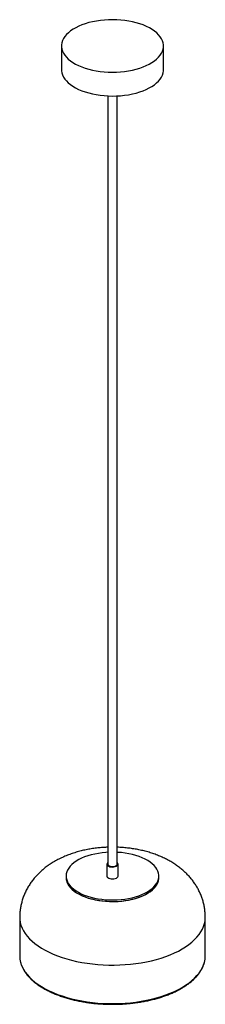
# Paper-space layout '_Trimétrica' of a CAD drawing. Header units: inches. Extents: x -3.9 to 3.9, y -4.4 to 37.5.
import ezdxf

# ---------------------------------------------------------------- set-up
doc = ezdxf.new("R2010")
doc.units = ezdxf.units.IN
doc.header["$MEASUREMENT"] = 0

psp = doc.layouts.new('_Trimétrica')

# ---------------------------------------------------------------- linework, layer by layer
at = {"color": 7, "linetype": 'Continuous', "lineweight": 25}
for p, q in [((-2.165, 36.345), (-2.165, 35.333)), ((2.165, 35.333), (2.165, 36.345)), ((-0.197, 34.222), (-0.197, 1.586)), ((0.197, 1.586), (0.197, 34.222)), ((-0.236, 1.586), (-0.236, 1.08)), ((0.236, 1.08), (0.236, 1.586)), ((-1.969, 1.08), (-1.969, 1.012)), ((1.969, 1.012), (1.969, 1.08)), ((-3.937, -0.675), (-3.937, -2.312)), ((3.937, -2.312), (3.937, -0.675))]:
    psp.add_line(p, q, dxfattribs=at)
at = {"color": 7, "linetype": 'Continuous', "lineweight": 25, "flags": 128}
for points in [[(-1.01, 35.359), (-0.853, 35.32), (-0.69, 35.288), (-0.523, 35.263), (-0.352, 35.245), (-0.179, 35.234), (-0.005, 35.23), (0.169, 35.234), (0.343, 35.244), (0.513, 35.262), (0.681, 35.287), (0.844, 35.318), (1.002, 35.357), (1.153, 35.401), (1.297, 35.452), (1.432, 35.509), (1.558, 35.571), (1.674, 35.638), (1.779, 35.71), (1.873, 35.786), (1.954, 35.865), (2.023, 35.948), (2.078, 36.033), (2.12, 36.12), (2.149, 36.208), (2.163, 36.298), (2.163, 36.388), (2.15, 36.477), (2.122, 36.566), (2.081, 36.653), (2.026, 36.738), (1.958, 36.821), (1.877, 36.901), (1.784, 36.977), (1.68, 37.049), (1.565, 37.116), (1.439, 37.178), (1.304, 37.235), (1.161, 37.286), (1.01, 37.331), (0.853, 37.37), (0.69, 37.402), (0.523, 37.427), (0.352, 37.445), (0.179, 37.456), (0.005, 37.46), (-0.169, 37.457), (-0.343, 37.446), (-0.513, 37.428), (-0.681, 37.404), (-0.844, 37.372), (-1.002, 37.334), (-1.153, 37.289), (-1.297, 37.238), (-1.432, 37.182), (-1.558, 37.119), (-1.674, 37.052), (-1.779, 36.981), (-1.873, 36.905), (-1.954, 36.826), (-2.023, 36.743), (-2.078, 36.658), (-2.12, 36.571), (-2.149, 36.482), (-2.163, 36.393), (-2.163, 36.303), (-2.15, 36.213), (-2.122, 36.125), (-2.081, 36.037), (-2.026, 35.952), (-1.958, 35.869), (-1.877, 35.79), (-1.784, 35.714), (-1.68, 35.642), (-1.565, 35.575), (-1.439, 35.512), (-1.304, 35.455), (-1.161, 35.404), (-1.01, 35.359)], [(-2.165, 35.333), (-2.163, 35.29), (-2.15, 35.201), (-2.122, 35.112), (-2.081, 35.025), (-2.026, 34.94), (-1.958, 34.857), (-1.877, 34.777), (-1.784, 34.701), (-1.68, 34.63), (-1.565, 34.562), (-1.439, 34.5), (-1.304, 34.443), (-1.161, 34.392), (-1.01, 34.347)], [(-1.01, 34.347), (-0.853, 34.308), (-0.69, 34.276), (-0.523, 34.251), (-0.352, 34.233), (-0.179, 34.222), (-0.005, 34.218), (0.169, 34.221), (0.343, 34.232), (0.513, 34.25), (0.681, 34.274), (0.844, 34.306), (1.002, 34.344), (1.153, 34.389), (1.297, 34.44), (1.432, 34.497), (1.558, 34.559), (1.674, 34.626), (1.779, 34.697), (1.873, 34.773), (1.954, 34.853), (2.023, 34.935), (2.078, 35.02), (2.12, 35.107), (2.149, 35.196), (2.163, 35.285), (2.165, 35.333)], [(-0.197, 2.089), (-0.28, 2.083), (-0.442, 2.068), (-0.601, 2.045), (-0.756, 2.016), (-0.905, 1.98), (-1.048, 1.938), (-1.184, 1.89), (-1.312, 1.836), (-1.43, 1.777), (-1.538, 1.713), (-1.635, 1.644), (-1.721, 1.572), (-1.795, 1.496), (-1.857, 1.417), (-1.905, 1.336), (-1.94, 1.253), (-1.961, 1.169), (-1.968, 1.084), (-1.962, 0.999), (-1.942, 0.915), (-1.909, 0.832), (-1.861, 0.75), (-1.801, 0.671), (-1.729, 0.595), (-1.644, 0.522), (-1.547, 0.453), (-1.44, 0.389), (-1.323, 0.329), (-1.196, 0.275), (-1.061, 0.226), (-0.919, 0.183)], [(-0.919, 0.183), (-0.77, 0.147), (-0.615, 0.117), (-0.457, 0.094), (-0.295, 0.077), (-0.131, 0.068), (0.034, 0.066), (0.198, 0.071), (0.361, 0.083), (0.522, 0.102), (0.679, 0.128), (0.831, 0.161), (0.978, 0.2), (1.117, 0.245), (1.249, 0.296), (1.372, 0.353), (1.485, 0.414), (1.588, 0.481), (1.68, 0.551), (1.76, 0.626), (1.827, 0.703), (1.882, 0.783), (1.924, 0.865), (1.952, 0.949), (1.966, 1.034), (1.967, 1.118), (1.954, 1.203), (1.927, 1.287), (1.887, 1.369), (1.833, 1.449), (1.767, 1.527), (1.688, 1.602), (1.597, 1.673), (1.495, 1.739), (1.383, 1.802), (1.261, 1.859), (1.13, 1.91), (0.991, 1.956), (0.845, 1.996), (0.693, 2.029), (0.537, 2.055), (0.376, 2.075), (0.213, 2.088), (0.197, 2.089)], [(-0.197, 1.653), (-0.215, 1.636), (-0.233, 1.607), (-0.235, 1.576), (-0.223, 1.547), (-0.197, 1.519), (-0.159, 1.496), (-0.11, 1.478)], [(-0.11, 1.478), (-0.055, 1.468), (0.004, 1.464), (0.063, 1.469), (0.117, 1.481), (0.165, 1.499), (0.202, 1.523), (0.226, 1.55), (0.236, 1.581), (0.231, 1.611), (0.212, 1.64), (0.197, 1.653)], [(-0.092, 1.496), (-0.041, 1.487), (0.012, 1.485), (0.065, 1.49), (0.112, 1.503), (0.152, 1.522), (0.18, 1.545), (0.195, 1.572), (0.197, 1.586)], [(-1.969, 1.012), (-1.962, 0.931), (-1.942, 0.847), (-1.909, 0.764), (-1.861, 0.683), (-1.801, 0.604), (-1.729, 0.527), (-1.644, 0.455), (-1.547, 0.386), (-1.44, 0.321), (-1.323, 0.262), (-1.196, 0.207), (-1.061, 0.158), (-0.919, 0.116)], [(-1.969, 1.012), (-1.968, 0.995), (-1.958, 0.91), (-1.935, 0.826), (-1.898, 0.744), (-1.848, 0.663), (-1.784, 0.584), (-1.709, 0.509), (-1.621, 0.437), (-1.522, 0.369), (-1.412, 0.306), (-1.292, 0.247), (-1.163, 0.194), (-1.026, 0.147), (-0.882, 0.106), (-0.732, 0.071), (-0.576, 0.043), (-0.417, 0.022), (-0.254, 0.007), (-0.09, 0), (0.075, -0.001), (0.239, 0.006), (0.402, 0.02), (0.562, 0.041), (0.718, 0.068), (0.868, 0.103), (1.013, 0.143), (1.151, 0.19), (1.281, 0.242), (1.401, 0.3), (1.512, 0.363), (1.612, 0.431), (1.701, 0.502), (1.778, 0.577), (1.842, 0.655), (1.894, 0.736), (1.932, 0.819), (1.957, 0.903), (1.968, 0.987), (1.969, 1.012)], [(-0.919, 0.116), (-0.77, 0.079), (-0.615, 0.049), (-0.457, 0.026), (-0.295, 0.01), (-0.131, 0.001), (0.034, -0.001), (0.198, 0.004), (0.361, 0.016), (0.522, 0.035), (0.679, 0.061), (0.831, 0.093), (0.978, 0.132), (1.117, 0.178), (1.249, 0.229), (1.372, 0.285), (1.485, 0.347), (1.588, 0.413), (1.68, 0.484), (1.76, 0.558), (1.827, 0.636), (1.882, 0.716), (1.924, 0.798), (1.952, 0.881), (1.966, 0.966), (1.969, 1.012)], [(-0.236, 1.08), (-0.235, 1.07), (-0.223, 1.04), (-0.197, 1.013), (-0.159, 0.99), (-0.11, 0.972)], [(-0.11, 0.972), (-0.055, 0.962), (0.004, 0.958), (0.063, 0.963), (0.117, 0.974), (0.165, 0.993), (0.202, 1.016), (0.226, 1.044), (0.236, 1.074), (0.236, 1.08)], [(-3.937, -0.675), (-3.932, -0.772), (-3.914, -0.892), (-3.883, -1.011), (-3.837, -1.129), (-3.778, -1.245), (-3.706, -1.359), (-3.621, -1.471), (-3.523, -1.58), (-3.412, -1.686), (-3.29, -1.789), (-3.156, -1.887), (-3.011, -1.981), (-2.856, -2.071), (-2.69, -2.155), (-2.515, -2.235), (-2.331, -2.309), (-2.139, -2.377), (-1.94, -2.439), (-1.733, -2.496), (-1.521, -2.545), (-1.303, -2.588), (-1.081, -2.625), (-0.855, -2.654), (-0.625, -2.677), (-0.394, -2.692), (-0.161, -2.701), (0.072, -2.702), (0.305, -2.697), (0.537, -2.684), (0.767, -2.664), (0.995, -2.637), (1.219, -2.603), (1.438, -2.563), (1.653, -2.515), (1.862, -2.462), (2.064, -2.402), (2.259, -2.336), (2.446, -2.264), (2.624, -2.186), (2.794, -2.104), (2.953, -2.016), (3.102, -1.924), (3.24, -1.827), (3.367, -1.726), (3.482, -1.621), (3.585, -1.513), (3.675, -1.403), (3.752, -1.289), (3.816, -1.174), (3.867, -1.056), (3.904, -0.938), (3.927, -0.818), (3.937, -0.698), (3.937, -0.675)], [(-3.898, -2.597), (-3.883, -2.648), (-3.837, -2.766), (-3.778, -2.882), (-3.706, -2.996), (-3.621, -3.108), (-3.523, -3.217), (-3.412, -3.323), (-3.29, -3.425), (-3.156, -3.524), (-3.011, -3.618), (-2.856, -3.707), (-2.69, -3.792), (-2.515, -3.872), (-2.331, -3.946), (-2.139, -4.014), (-1.94, -4.076), (-1.733, -4.132), (-1.521, -4.182), (-1.303, -4.225), (-1.081, -4.261), (-0.855, -4.291), (-0.625, -4.314), (-0.394, -4.329), (-0.161, -4.338), (0.072, -4.339), (0.305, -4.333), (0.537, -4.32), (0.767, -4.3), (0.995, -4.274), (1.219, -4.24), (1.438, -4.199), (1.653, -4.152), (1.862, -4.098), (2.064, -4.038), (2.259, -3.972), (2.446, -3.901), (2.624, -3.823), (2.794, -3.74), (2.953, -3.653), (3.102, -3.56), (3.24, -3.463), (3.367, -3.363), (3.482, -3.258), (3.585, -3.15), (3.675, -3.039), (3.752, -2.926), (3.816, -2.81), (3.867, -2.693), (3.899, -2.593)]]:
    psp.add_lwpolyline(points, dxfattribs=at)
at = {"color": 7, "linetype": 'Continuous', "lineweight": 25}
for centre, radius, start, end in [((-0.081, 1.615), 0.119, 194.0352, 264.9618), ((-2.865, -2.31), 1.072, 180.0945, 195.565), ((2.866, -2.31), 1.071, 344.6861, 359.9107)]:
    psp.add_arc(centre, radius, start, end, dxfattribs=at)
for points, knots in [([(-0.197, 2.304), (-0.268, 2.301), (-0.412, 2.294), (-0.629, 2.274), (-0.848, 2.246), (-1.065, 2.209), (-1.282, 2.162), (-1.496, 2.106), (-1.708, 2.04), (-1.917, 1.964), (-2.122, 1.877), (-2.321, 1.78), (-2.513, 1.672), (-2.69, 1.558), (-2.851, 1.44), (-2.991, 1.325), (-3.076, 1.245), (-3.116, 1.207)], [0, 0, 0, 0, 0.063864, 0.130283, 0.197054, 0.264309, 0.332172, 0.400746, 0.470094, 0.540211, 0.61099, 0.682174, 0.753254, 0.823747, 0.885928, 0.946814, 1, 1, 1, 1]), ([(3.937, -0.674), (3.936, -0.618), (3.934, -0.504), (3.915, -0.332), (3.885, -0.16), (3.844, 0.009), (3.79, 0.175), (3.726, 0.337), (3.651, 0.494), (3.565, 0.646), (3.469, 0.794), (3.363, 0.936), (3.247, 1.073), (3.121, 1.204), (2.985, 1.33), (2.839, 1.45), (2.682, 1.563), (2.515, 1.67), (2.339, 1.77), (2.153, 1.863), (1.959, 1.947), (1.757, 2.023), (1.55, 2.09), (1.339, 2.148), (1.125, 2.197), (0.909, 2.236), (0.691, 2.267), (0.471, 2.289), (0.307, 2.301), (0.215, 2.303), (0.197, 2.303)], [0, 0, 0, 0, 0.03193, 0.06518, 0.098319, 0.131401, 0.164484, 0.197628, 0.2309, 0.264372, 0.298123, 0.33224, 0.366819, 0.401957, 0.437754, 0.4743, 0.511663, 0.549871, 0.588893, 0.628627, 0.6689, 0.709501, 0.750172, 0.790734, 0.83109, 0.871202, 0.911076, 0.950747, 0.990273, 1, 1, 1, 1]), ([(-3.116, 1.207), (-3.152, 1.17), (-3.236, 1.087), (-3.35, 0.953), (-3.464, 0.802), (-3.566, 0.646), (-3.658, 0.481), (-3.737, 0.311), (-3.803, 0.138), (-3.856, -0.037), (-3.896, -0.213), (-3.923, -0.39), (-3.936, -0.545), (-3.936, -0.639), (-3.936, -0.675)], [0, 0, 0, 0, 0.074534, 0.169468, 0.253194, 0.344723, 0.434789, 0.523368, 0.610645, 0.696792, 0.781964, 0.866307, 0.949956, 1, 1, 1, 1]), ([(-3.895, -2.609), (-3.892, -2.619), (-3.881, -2.668), (-3.847, -2.754), (-3.795, -2.867), (-3.729, -2.978), (-3.651, -3.087), (-3.562, -3.193), (-3.462, -3.297), (-3.35, -3.397), (-3.228, -3.494), (-3.096, -3.587), (-2.954, -3.676), (-2.802, -3.761), (-2.642, -3.841), (-2.473, -3.916), (-2.297, -3.985), (-2.113, -4.05), (-1.923, -4.109), (-1.727, -4.162), (-1.525, -4.21), (-1.319, -4.251), (-1.108, -4.287), (-0.894, -4.316), (-0.677, -4.339), (-0.458, -4.355), (-0.238, -4.365), (-0.017, -4.369), (0.204, -4.366), (0.425, -4.357), (0.644, -4.342), (0.861, -4.32), (1.076, -4.291), (1.287, -4.257), (1.494, -4.216), (1.696, -4.17), (1.893, -4.117), (2.084, -4.059), (2.269, -3.996), (2.446, -3.927), (2.616, -3.853), (2.778, -3.773), (2.931, -3.69), (3.075, -3.601), (3.209, -3.509), (3.333, -3.412), (3.446, -3.312), (3.549, -3.209), (3.64, -3.102), (3.719, -2.993), (3.787, -2.881), (3.842, -2.768), (3.878, -2.675), (3.892, -2.62), (3.896, -2.604)], [0, 0, 0, 0, 0.00528, 0.024692, 0.044166, 0.063709, 0.08332, 0.10299, 0.122706, 0.142456, 0.162227, 0.182011, 0.2018, 0.221589, 0.241373, 0.261152, 0.280924, 0.30069, 0.320449, 0.340203, 0.359951, 0.379694, 0.399432, 0.419168, 0.4389, 0.45863, 0.478359, 0.498086, 0.517814, 0.537541, 0.55727, 0.577, 0.596733, 0.616468, 0.636207, 0.65595, 0.675698, 0.695452, 0.715212, 0.734979, 0.754754, 0.774537, 0.794327, 0.814124, 0.833927, 0.853733, 0.873536, 0.893329, 0.913102, 0.932844, 0.952542, 0.97218, 0.99175, 1, 1, 1, 1])]:
    psp.add_open_spline(points, degree=3, knots=knots, dxfattribs=at)

doc.saveas('drawing.dxf')
